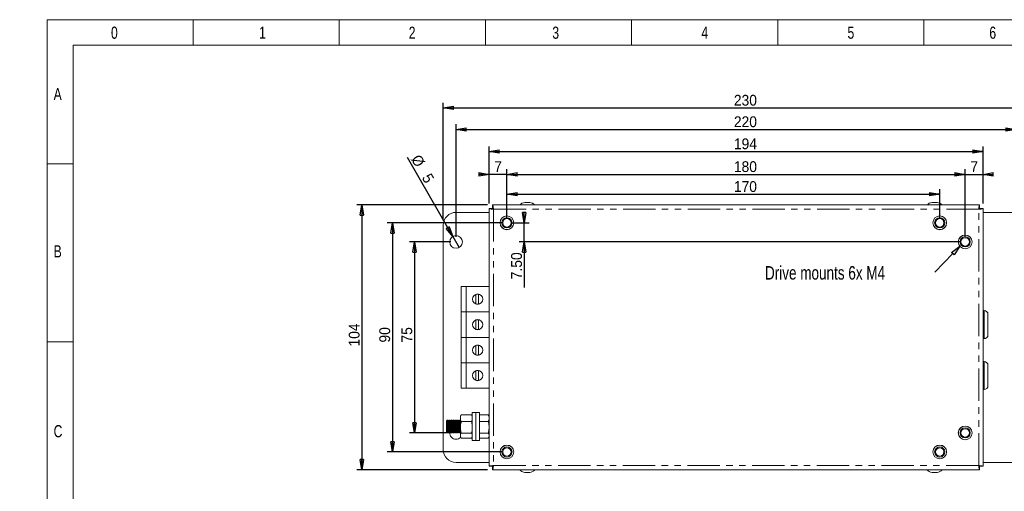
# Model space of a CAD drawing. Header units: millimetres. Extents: x 0 to 292, y 0 to 204.
# Tile 2 of 3: x 0 to 193, y 111 to 204. Entities that reach past the tile are written whole.
import ezdxf

# ---------------------------------------------------------------- set-up
doc = ezdxf.new("R2010")
doc.units = ezdxf.units.MM
doc.linetypes.add('PHANTOM', pattern=[12.7, 6.35, -1.27, 1.27, -1.27, 1.27, -1.27])
doc.layers.add('FORMAT', color=179, linetype='Continuous')
doc.layers.add('SLD-0', color=179, linetype='Continuous')
doc.styles.add('SLDTEXTSTYLE0', font='TXT', dxfattribs={"width": 0.75})
doc.styles.add('SLDTEXTSTYLE1', font='TXT', dxfattribs={"width": 0.96})
doc.dimstyles.new('SLDDIMSTYLE0', dxfattribs={"dimtxt": 2.116667, "dimasz": 3.302, "dimexe": 0, "dimexo": 0.0625, "dimgap": 0.529167, "dimtad": 1, "dimdec": 0, "dimlfac": 2, "dimrnd": 1e-09, "dimzin": 12, "dimdsep": 46, "dimtxsty": 'SLDTEXTSTYLE0', "dimblk1": 'NONE', "dimblk2": 'NONE', "dimsah": 1, "dimcen": 0.09, "dimadec": 0, "dimazin": 3, "dimtfac": 1, "dimtofl": 0, "dimtmove": 0, "dimatfit": 3, "dimldrblk": 'NONE', "dimfxl": 1, "dimfrac": 2, "dimtolj": 1, "dimtzin": 12, "dimarcsym": 0})
doc.dimstyles.new('SLDDIMSTYLE1', dxfattribs={"dimtxt": 2.116667, "dimasz": 3.302, "dimexe": 0, "dimexo": 0.0625, "dimgap": 0.529167, "dimtad": 1, "dimlfac": 2, "dimrnd": 1e-09, "dimzin": 12, "dimdsep": 46, "dimtxsty": 'SLDTEXTSTYLE0', "dimblk1": 'NONE', "dimblk2": 'NONE', "dimsah": 1, "dimcen": 0.09, "dimadec": 0, "dimazin": 3, "dimtfac": 1, "dimtofl": 0, "dimtmove": 0, "dimatfit": 3, "dimldrblk": 'NONE', "dimfxl": 1, "dimfrac": 2, "dimtolj": 1, "dimtzin": 12, "dimarcsym": 0})
doc.dimstyles.new('SLDDIMSTYLE2', dxfattribs={"dimtxt": 2.116667, "dimasz": 3.302, "dimexe": 0, "dimexo": 0.0625, "dimgap": 0.529167, "dimtad": 1, "dimdec": 0, "dimlfac": 2, "dimrnd": 1e-09, "dimzin": 12, "dimdsep": 46, "dimtxsty": 'SLDTEXTSTYLE0', "dimblk1": 'NONE', "dimblk2": 'NONE', "dimsah": 1, "dimcen": 0, "dimadec": 0, "dimazin": 3, "dimtfac": 1, "dimtmove": 0, "dimatfit": 3, "dimldrblk": 'NONE', "dimfxl": 1, "dimfrac": 2, "dimtolj": 1, "dimtzin": 12, "dimarcsym": 0})

# ---------------------------------------------------------------- blocks, each defined once
blk = doc.blocks.new('SW_NOTE_3')
at = {"layer": 'FORMAT', "insert": (-66.75, 2.41), "char_height": 5.2917, "attachment_point": 1, "style": 'SLDTEXTSTYLE0'}
blk.add_mtext('Drive mounts 6x M4', dxfattribs=at)
blk = doc.blocks.new('_D_1')
at = {"layer": 'FORMAT'}
for p, q in [((92.2, 167.8), (92.2, 178.99)), ((92.2, 177.99), (94.2, 178.33)), ((94.2, 177.66), (92.2, 177.99)), ((92.2, 177.99), (94.2, 177.99)), ((92.2, 177.99), (189.2, 177.99)), ((94.2, 177.66), (94.2, 178.33)), ((187.2, 178.33), (189.2, 177.99)), ((187.2, 178.33), (187.2, 177.66)), ((189.2, 177.99), (187.2, 177.66)), ((189.2, 177.99), (187.2, 177.99)), ((189.2, 167.8), (189.2, 178.99))]:
    blk.add_line(p, q, dxfattribs=at)
at = {"layer": 'FORMAT', "insert": (140.27, 180.56), "char_height": 2.117, "attachment_point": 1, "style": 'SLDTEXTSTYLE1'}
blk.add_mtext('194', dxfattribs=at)
blk = doc.blocks.new('_None')
blk = doc.blocks.new('_D_2')
at = {"layer": 'FORMAT'}
for p, q in [((85.7, 161.24), (85.7, 183.33)), ((85.7, 182.33), (87.7, 182.67)), ((87.7, 182), (85.7, 182.33)), ((85.7, 182.33), (87.7, 182.33)), ((85.7, 182.33), (195.7, 182.33)), ((87.7, 182), (87.7, 182.67)), ((193.7, 182.67), (195.7, 182.33)), ((193.7, 182.67), (193.7, 182)), ((195.7, 182.33), (193.7, 182)), ((195.7, 182.33), (193.7, 182.33)), ((195.7, 161.24), (195.7, 183.33))]:
    blk.add_line(p, q, dxfattribs=at)
at = {"layer": 'FORMAT', "insert": (140.27, 184.9), "char_height": 2.117, "attachment_point": 1, "style": 'SLDTEXTSTYLE1'}
blk.add_mtext('220', dxfattribs=at)
blk = doc.blocks.new('_D_3')
at = {"layer": 'FORMAT'}
for p, q in [((83.2, 164.54), (83.2, 187.55)), ((83.2, 186.55), (85.2, 186.89)), ((85.2, 186.22), (83.2, 186.55)), ((83.2, 186.55), (85.2, 186.55)), ((83.2, 186.55), (198.2, 186.55)), ((85.2, 186.22), (85.2, 186.89)), ((196.2, 186.89), (198.2, 186.55)), ((196.2, 186.89), (196.2, 186.22)), ((198.2, 186.55), (196.2, 186.22)), ((198.2, 186.55), (196.2, 186.55)), ((198.2, 159.99), (198.2, 187.55))]:
    blk.add_line(p, q, dxfattribs=at)
at = {"layer": 'FORMAT', "insert": (140.27, 189.12), "char_height": 2.117, "attachment_point": 1, "style": 'SLDTEXTSTYLE1'}
blk.add_mtext('230', dxfattribs=at)
blk = doc.blocks.new('_D_5')
at = {"layer": 'FORMAT'}
for p, q in [((95.7, 164.99), (95.7, 174.51)), ((185.7, 161.24), (185.7, 174.51)), ((95.7, 173.51), (97.7, 173.85)), ((97.7, 173.18), (95.7, 173.51)), ((95.7, 173.51), (97.7, 173.51)), ((95.7, 173.51), (185.7, 173.51)), ((97.7, 173.18), (97.7, 173.85)), ((183.7, 173.85), (185.7, 173.51)), ((183.7, 173.85), (183.7, 173.18)), ((185.7, 173.51), (183.7, 173.18)), ((185.7, 173.51), (183.7, 173.51))]:
    blk.add_line(p, q, dxfattribs=at)
at = {"layer": 'FORMAT', "insert": (140.27, 176.08), "char_height": 2.117, "attachment_point": 1, "style": 'SLDTEXTSTYLE1'}
blk.add_mtext('180', dxfattribs=at)
blk = doc.blocks.new('_D_6')
at = {"layer": 'FORMAT'}
for p, q in [((99.09, 163.99), (98.76, 165.99)), ((99.42, 165.99), (98.76, 165.99)), ((99.42, 165.99), (99.09, 163.99)), ((99.09, 163.99), (99.09, 165.99)), ((99.09, 163.99), (99.09, 165.99)), ((96.7, 163.99), (100.09, 163.99)), ((99.09, 160.24), (99.09, 163.99)), ((184.7, 160.24), (98.09, 160.24)), ((98.76, 158.24), (99.09, 160.24)), ((99.09, 160.24), (99.42, 158.24)), ((99.09, 160.24), (99.09, 158.24)), ((99.09, 160.24), (99.09, 151.32)), ((98.76, 158.24), (99.42, 158.24))]:
    blk.add_line(p, q, dxfattribs=at)
at = {"layer": 'FORMAT', "insert": (96.52, 152.91), "char_height": 2.117, "attachment_point": 1, "rotation": 90, "style": 'SLDTEXTSTYLE1'}
blk.add_mtext('7.50', dxfattribs=at)
blk = doc.blocks.new('_D_7')
at = {"layer": 'FORMAT'}
for p, q in [((92.2, 167.8), (92.2, 174.51)), ((95.7, 164.99), (95.7, 174.51)), ((90.2, 173.85), (92.2, 173.51)), ((90.2, 173.85), (90.2, 173.18)), ((92.2, 173.51), (90.2, 173.18)), ((92.2, 173.51), (90.2, 173.51)), ((92.2, 173.51), (90.2, 173.51)), ((95.7, 173.51), (92.2, 173.51)), ((95.7, 173.51), (97.7, 173.85)), ((97.7, 173.18), (95.7, 173.51)), ((95.7, 173.51), (97.7, 173.51)), ((95.7, 173.51), (97.7, 173.51)), ((97.7, 173.18), (97.7, 173.85))]:
    blk.add_line(p, q, dxfattribs=at)
at = {"layer": 'FORMAT', "insert": (93.2, 176.08), "char_height": 2.12, "attachment_point": 1, "style": 'SLDTEXTSTYLE1'}
blk.add_mtext('7', dxfattribs=at)
blk = doc.blocks.new('_D_8')
at = {"layer": 'FORMAT'}
for p, q in [((185.7, 161.24), (185.7, 174.51)), ((189.2, 167.8), (189.2, 174.51)), ((183.7, 173.85), (185.7, 173.51)), ((183.7, 173.85), (183.7, 173.18)), ((185.7, 173.51), (183.7, 173.18)), ((185.7, 173.51), (183.7, 173.51)), ((185.7, 173.51), (183.7, 173.51)), ((185.7, 173.51), (189.2, 173.51)), ((189.2, 173.51), (191.2, 173.85)), ((191.2, 173.18), (189.2, 173.51)), ((189.2, 173.51), (191.2, 173.51)), ((189.2, 173.51), (191.2, 173.51)), ((191.2, 173.18), (191.2, 173.85))]:
    blk.add_line(p, q, dxfattribs=at)
at = {"layer": 'FORMAT', "insert": (186.72, 176.08), "char_height": 2.12, "attachment_point": 1, "style": 'SLDTEXTSTYLE1'}
blk.add_mtext('7', dxfattribs=at)
blk = doc.blocks.new('_D_9')
at = {"layer": 'FORMAT'}
for p, q in [((95.7, 164.99), (95.7, 170.6)), ((180.7, 164.99), (180.7, 170.6)), ((95.7, 169.6), (97.7, 169.93)), ((97.7, 169.27), (95.7, 169.6)), ((95.7, 169.6), (97.7, 169.6)), ((95.7, 169.6), (180.7, 169.6)), ((97.7, 169.27), (97.7, 169.93)), ((178.7, 169.93), (180.7, 169.6)), ((178.7, 169.93), (178.7, 169.27)), ((180.7, 169.6), (178.7, 169.27)), ((180.7, 169.6), (178.7, 169.6))]:
    blk.add_line(p, q, dxfattribs=at)
at = {"layer": 'FORMAT', "insert": (140.27, 172.17), "char_height": 2.117, "attachment_point": 1, "style": 'SLDTEXTSTYLE1'}
blk.add_mtext('170', dxfattribs=at)
blk = doc.blocks.new('_D_10')
at = {"layer": 'FORMAT'}
for p, q in [((94.7, 163.99), (72.2, 163.99)), ((72.87, 161.99), (73.2, 163.99)), ((73.2, 163.99), (73.53, 161.99)), ((73.2, 163.99), (73.2, 161.99)), ((73.2, 163.99), (73.2, 118.99)), ((72.87, 161.99), (73.53, 161.99)), ((73.2, 118.99), (72.87, 120.99)), ((73.53, 120.99), (72.87, 120.99)), ((73.53, 120.99), (73.2, 118.99)), ((73.2, 118.99), (73.2, 120.99)), ((94.7, 118.99), (72.2, 118.99))]:
    blk.add_line(p, q, dxfattribs=at)
at = {"layer": 'FORMAT', "insert": (70.63, 140.48), "char_height": 2.117, "attachment_point": 1, "rotation": 90, "style": 'SLDTEXTSTYLE1'}
blk.add_mtext('90', dxfattribs=at)
blk = doc.blocks.new('_D_11')
at = {"layer": 'FORMAT'}
for p, q in [((84.7, 160.24), (76.55, 160.24)), ((77.22, 158.24), (77.55, 160.24)), ((77.55, 160.24), (77.89, 158.24)), ((77.55, 160.24), (77.55, 158.24)), ((77.55, 160.24), (77.55, 122.74)), ((77.22, 158.24), (77.89, 158.24)), ((77.55, 122.74), (77.22, 124.74)), ((77.89, 124.74), (77.22, 124.74)), ((77.89, 124.74), (77.55, 122.74)), ((77.55, 122.74), (77.55, 124.74)), ((84.7, 122.74), (76.55, 122.74))]:
    blk.add_line(p, q, dxfattribs=at)
at = {"layer": 'FORMAT', "insert": (74.98, 140.48), "char_height": 2.117, "attachment_point": 1, "rotation": 90, "style": 'SLDTEXTSTYLE1'}
blk.add_mtext('75', dxfattribs=at)
blk = doc.blocks.new('_D_12')
at = {"layer": 'FORMAT'}
for p, q in [((91.89, 167.49), (66.2, 167.49)), ((66.87, 165.49), (67.2, 167.49)), ((67.2, 167.49), (67.53, 165.49)), ((67.2, 167.49), (67.2, 165.49)), ((67.2, 167.49), (67.2, 115.49)), ((66.87, 165.49), (67.53, 165.49)), ((67.2, 115.49), (66.87, 117.49)), ((67.53, 117.49), (66.87, 117.49)), ((67.53, 117.49), (67.2, 115.49)), ((67.2, 115.49), (67.2, 117.49)), ((91.89, 115.49), (66.2, 115.49))]:
    blk.add_line(p, q, dxfattribs=at)
at = {"layer": 'FORMAT', "insert": (64.63, 139.7), "char_height": 2.117, "attachment_point": 1, "rotation": 90, "style": 'SLDTEXTSTYLE1'}
blk.add_mtext('104', dxfattribs=at)
blk = doc.blocks.new('_D_13')
at = {"layer": 'FORMAT'}
for p, q in [((85.08, 161.32), (76.15, 176.79)), ((84.36, 163.22), (83.79, 162.89)), ((85.08, 161.32), (83.79, 162.89)), ((85.08, 161.32), (84.08, 163.06)), ((84.36, 163.22), (85.08, 161.32)), ((85.08, 161.32), (86.33, 159.16))]:
    blk.add_line(p, q, dxfattribs=at)
at = {"layer": 'FORMAT', "attachment_point": 1, "rotation": 300, "style": 'SLDTEXTSTYLE1'}
for s, insert, char_height in [('%%c', (78.63, 177.61), 2.117), ('5', (80.76, 173.93), 2.12)]:
    blk.add_mtext(s, dxfattribs=dict(at, insert=insert, char_height=char_height))

msp = doc.modelspace()

# ---------------------------------------------------------------- hatches: boundary and pattern name
at = {"layer": 'FORMAT'}
h = msp.add_hatch(dxfattribs=at)
h.set_pattern_fill('ANSI31', color=256, scale=0.5, style=0)
h.paths.add_polyline_path([(183.5124, 157.7125), (183.0316, 158.1744), (184.6577, 159.3857)], flags=0)

# ---------------------------------------------------------------- linework, layer by layer
at = {"color": 8, "linetype": 'Continuous', "lineweight": 18}
for p, q in [((5.4194, 5.3041), (5.4194, 203.8748)), ((5.4194, 203.8748), (292.3637, 203.8748)), ((34.0637, 203.8748), (34.0637, 198.8748)), ((62.7637, 203.8748), (62.7637, 198.8748)), ((91.4637, 203.8748), (91.4637, 198.8748)), ((120.1637, 203.8748), (120.1637, 198.8748)), ((148.8915, 203.8748), (148.8915, 198.8748)), ((177.5637, 203.8748), (177.5637, 198.8748)), ((10.4861, 10.3041), (10.4861, 198.8748)), ((10.4861, 198.8748), (287.2969, 198.8748)), ((5.4194, 175.5943), (10.4861, 175.5943)), ((5.4194, 140.5943), (10.4861, 140.5943))]:
    msp.add_line(p, q, dxfattribs=at)
at = {"layer": 'FORMAT'}
for p, q in [((183.0316, 158.1744), (184.6577, 159.3857)), ((184.6577, 159.3857), (183.5124, 157.7125)), ((183.272, 157.9434), (179.7547, 154.2825)), ((183.5124, 157.7125), (183.0316, 158.1744))]:
    msp.add_line(p, q, dxfattribs=at)
at = {"layer": 'SLD-0', "color": 179, "linetype": 'Continuous', "lineweight": 18}
for p, q in [((92.2009, 166.8041), (92.2009, 116.1809)), ((92.2009, 166.8041), (92.8009, 166.8041)), ((92.8893, 167.4925), (92.8893, 166.8925)), ((188.5125, 167.4925), (92.8893, 167.4925)), ((100.2009, 167.9925), (99.2009, 167.9925)), ((180.2009, 167.9925), (179.2009, 167.9925)), ((188.5125, 167.4925), (188.5125, 166.8925)), ((189.2009, 166.8041), (188.6009, 166.8041)), ((189.2009, 116.1809), (189.2009, 166.8041)), ((92.2009, 166.0425), (85.7009, 166.0425)), ((195.7009, 166.0425), (189.2009, 166.0425)), ((83.2009, 163.5425), (83.2009, 119.4425)), ((86.7, 146.4924), (86.7, 151.4924)), ((87.7002, 151.4924), (86.7, 151.4924)), ((87.7002, 146.4924), (87.7002, 151.4924)), ((92.2009, 151.4924), (87.7002, 151.4924)), ((89.5855, 149.9234), (89.5855, 148.0615)), ((90.0855, 149.9626), (89.708, 149.9626)), ((90.0855, 148.0126), (90.0855, 149.9626)), ((89.7509, 148.0126), (90.0855, 148.0126)), ((87.7002, 146.4924), (86.7, 146.4924)), ((86.7, 141.4924), (86.7, 146.4924)), ((92.2009, 146.4924), (87.7002, 146.4924)), ((87.7002, 141.4924), (87.7002, 146.4924)), ((189.4259, 146.7425), (189.2009, 146.7425)), ((190.1759, 145.9925), (190.1759, 141.9925)), ((89.5855, 144.9234), (89.5855, 143.0615)), ((90.0855, 144.9626), (89.708, 144.9626)), ((90.0855, 143.0126), (90.0855, 144.9626)), ((86.7, 136.4924), (86.7, 141.4924)), ((87.7002, 141.4924), (86.7, 141.4924)), ((87.7002, 136.4924), (87.7002, 141.4924)), ((92.2009, 141.4924), (87.7002, 141.4924)), ((89.7509, 143.0126), (90.0855, 143.0126)), ((189.2009, 141.2425), (189.4259, 141.2425)), ((89.5855, 139.9234), (89.5855, 138.0615)), ((90.0855, 139.9626), (89.708, 139.9626)), ((90.0855, 138.0126), (90.0855, 139.9626)), ((89.7509, 138.0126), (90.0855, 138.0126)), ((87.7002, 136.4924), (86.7, 136.4924)), ((86.7, 131.4924), (86.7, 136.4924)), ((92.2009, 136.4924), (87.7002, 136.4924)), ((87.7002, 131.4924), (87.7002, 136.4924)), ((189.4259, 136.7425), (189.2009, 136.7425)), ((190.1759, 135.9925), (190.1759, 131.9925)), ((89.5855, 134.9234), (89.5855, 133.0615)), ((90.0855, 134.9626), (89.708, 134.9626)), ((90.0855, 133.0126), (90.0855, 134.9626)), ((89.7509, 133.0126), (90.0855, 133.0126)), ((87.7002, 131.4924), (86.7, 131.4924)), ((92.2009, 131.4924), (87.7002, 131.4924)), ((189.2009, 131.2425), (189.4259, 131.2425)), ((86.673, 126.2039), (86.5509, 125.9925)), ((86.5509, 125.6323), (86.5509, 125.9925)), ((86.6787, 126.2006), (86.7295, 126.2933)), ((88.7223, 126.2933), (86.7295, 126.2933)), ((88.7732, 126.2006), (88.7223, 126.2933)), ((88.9009, 125.9925), (88.7788, 126.2039)), ((89.6009, 126.7425), (88.9009, 126.7425)), ((88.9009, 121.2425), (88.9009, 126.7425)), ((90.3009, 126.7425), (89.6009, 126.7425)), ((89.6009, 121.2425), (89.6009, 126.7425)), ((90.3009, 121.2425), (90.3009, 126.7425)), ((90.3009, 126.2933), (92.0223, 126.2933)), ((92.0732, 126.2006), (92.0223, 126.2933)), ((92.2009, 125.9925), (92.0788, 126.2039)), ((83.9567, 125.2425), (83.8009, 125.02)), ((83.8009, 125.02), (83.8009, 122.965)), ((84.0264, 125.2425), (83.9567, 125.2425)), ((83.9567, 125.2425), (83.9567, 122.7425)), ((84.1822, 125.02), (84.0264, 125.2425)), ((84.0264, 125.2425), (84.0264, 122.7425)), ((84.338, 125.2425), (84.1822, 125.02)), ((84.1822, 125.02), (84.1822, 122.965)), ((84.4076, 125.2425), (84.338, 125.2425)), ((84.338, 125.2425), (84.338, 122.7425)), ((84.5634, 125.02), (84.4076, 125.2425)), ((84.4076, 125.2425), (84.4076, 122.7425)), ((84.7192, 125.2425), (84.5634, 125.02)), ((84.5634, 125.02), (84.5634, 122.965)), ((84.7889, 125.2425), (84.7192, 125.2425)), ((84.7192, 125.2425), (84.7192, 122.7425)), ((84.9447, 125.02), (84.7889, 125.2425)), ((84.7889, 125.2425), (84.7889, 122.7425)), ((85.1005, 125.2425), (84.9447, 125.02)), ((84.9447, 125.02), (84.9447, 122.965)), ((85.1701, 125.2425), (85.1005, 125.2425)), ((85.1005, 125.2425), (85.1005, 122.7425)), ((85.3259, 125.02), (85.1701, 125.2425)), ((85.1701, 125.2425), (85.1701, 122.7425)), ((85.4817, 125.2425), (85.3259, 125.02)), ((85.3259, 125.02), (85.3259, 122.965)), ((85.5514, 125.2425), (85.4817, 125.2425)), ((85.4817, 125.2425), (85.4817, 122.7425)), ((85.7072, 125.02), (85.5514, 125.2425)), ((85.5514, 125.2425), (85.5514, 122.7425)), ((85.863, 125.2425), (85.7072, 125.02)), ((85.7072, 125.02), (85.7072, 122.965)), ((85.9326, 125.2425), (85.863, 125.2425)), ((85.863, 125.2425), (85.863, 122.7425)), ((86.0884, 125.02), (85.9326, 125.2425)), ((85.9326, 125.2425), (85.9326, 122.7425)), ((86.2442, 125.2425), (86.0884, 125.02)), ((86.0884, 125.02), (86.0884, 122.965)), ((86.3139, 125.2425), (86.2442, 125.2425)), ((86.2442, 125.2425), (86.2442, 122.7425)), ((86.4697, 125.02), (86.3139, 125.2425)), ((86.3139, 125.2425), (86.3139, 122.7425)), ((86.5509, 125.136), (86.4697, 125.02)), ((86.4697, 125.02), (86.4697, 122.965)), ((86.5509, 123.8208), (86.5509, 125.6323)), ((86.5509, 122.181), (86.5509, 123.8208)), ((88.7223, 124.9712), (86.7295, 124.9712)), ((90.3009, 124.9712), (92.0223, 124.9712)), ((83.8009, 122.965), (83.9567, 122.7425)), ((83.9567, 122.7425), (84.0264, 122.7425)), ((84.0264, 122.7425), (84.1822, 122.965)), ((84.1822, 122.965), (84.338, 122.7425)), ((84.338, 122.7425), (84.4076, 122.7425)), ((84.4076, 122.7425), (84.5634, 122.965)), ((84.5634, 122.965), (84.7192, 122.7425)), ((84.7192, 122.7425), (84.7889, 122.7425)), ((84.7889, 122.7425), (84.9447, 122.965)), ((84.9447, 122.965), (85.1005, 122.7425)), ((85.1005, 122.7425), (85.1701, 122.7425)), ((85.1701, 122.7425), (85.3259, 122.965)), ((85.3259, 122.965), (85.4817, 122.7425)), ((85.4817, 122.7425), (85.5514, 122.7425)), ((85.5514, 122.7425), (85.7072, 122.965)), ((85.7072, 122.965), (85.863, 122.7425)), ((85.863, 122.7425), (85.9326, 122.7425)), ((85.9326, 122.7425), (86.0884, 122.965)), ((86.0884, 122.965), (86.2442, 122.7425)), ((86.2442, 122.7425), (86.3139, 122.7425)), ((86.3139, 122.7425), (86.4697, 122.965)), ((86.4697, 122.965), (86.5509, 122.8489)), ((86.5509, 121.9925), (86.5509, 122.181)), ((86.5509, 121.9925), (86.673, 121.781)), ((88.7223, 122.6703), (86.7295, 122.6703)), ((88.7788, 121.781), (88.9009, 121.9925)), ((90.3009, 122.6703), (92.0223, 122.6703)), ((92.0788, 121.781), (92.2009, 121.9925)), ((88.7223, 121.6916), (86.7295, 121.6916)), ((88.9009, 121.2425), (89.6009, 121.2425)), ((89.6009, 121.2425), (90.3009, 121.2425)), ((90.3009, 121.6916), (92.0223, 121.6916)), ((85.7009, 116.9425), (92.2009, 116.9425)), ((92.2009, 116.1809), (92.8009, 116.1809)), ((92.8893, 115.4925), (92.8893, 116.0925)), ((188.5125, 115.4925), (188.5125, 116.0925)), ((189.2009, 116.1809), (188.6009, 116.1809)), ((189.2009, 116.9425), (195.7009, 116.9425)), ((188.5125, 115.4925), (92.8893, 115.4925)), ((99.2009, 114.9925), (99.7009, 114.9925)), ((99.7009, 114.9925), (100.2009, 114.9925)), ((179.2009, 114.9925), (179.7009, 114.9925)), ((179.7009, 114.9925), (180.2009, 114.9925))]:
    msp.add_line(p, q, dxfattribs=at)
at = {"layer": 'SLD-0', "color": 8, "linetype": 'PHANTOM', "lineweight": 18}
for p, q in [((188.3509, 166.6425), (93.0509, 166.6425)), ((93.0509, 166.6425), (93.0509, 116.3425)), ((188.3509, 116.3425), (188.3509, 166.6425)), ((189.4259, 141.2425), (189.4259, 146.7425)), ((189.4259, 131.2425), (189.4259, 136.7425)), ((93.0509, 116.3425), (188.3509, 116.3425))]:
    msp.add_line(p, q, dxfattribs=at)
at = {"layer": 'SLD-0', "color": 179, "linetype": 'Continuous', "lineweight": 18}
for centre, radius in [((95.7009, 163.9925), 1.35), ((95.7009, 163.9925), 1.345), ((95.7009, 163.9925), 1), ((95.7009, 163.9925), 0.825), ((180.7009, 163.9925), 1.35), ((180.7009, 163.9925), 1.345), ((180.7009, 163.9925), 1), ((180.7009, 163.9925), 0.825), ((85.7009, 160.2425), 1.25), ((185.7009, 160.2425), 1.35), ((185.7009, 160.2425), 1.345), ((185.7009, 160.2425), 1), ((185.7009, 160.2425), 0.825), ((89.9506, 148.9924), 1), ((89.9506, 143.9924), 1), ((89.9506, 138.9924), 1), ((89.9506, 133.9924), 1), ((185.7009, 122.7425), 1.35), ((185.7009, 122.7425), 1.345), ((185.7009, 122.7425), 1), ((185.7009, 122.7425), 0.825), ((95.7009, 118.9925), 1.35), ((95.7009, 118.9925), 1.345), ((95.7009, 118.9925), 1), ((180.7009, 118.9925), 1.35), ((180.7009, 118.9925), 1.345), ((180.7009, 118.9925), 1), ((95.7009, 118.9925), 0.825), ((180.7009, 118.9925), 0.825)]:
    msp.add_circle(centre, radius, dxfattribs=at)
for centre, radius, start, end in [((99.3785, 166.3873), 1.615, 96.313282, 136.816821), ((100.0233, 166.3873), 1.615, 43.183179, 83.686718), ((179.3785, 166.3873), 1.615, 96.313282, 136.816821), ((180.0233, 166.3873), 1.615, 43.183179, 83.686718), ((85.7009, 163.5425), 2.5, 90, 180), ((189.4259, 145.9925), 0.75, 0, 90), ((189.4259, 141.9925), 0.75, 270, 0), ((189.4259, 135.9925), 0.75, 0, 90), ((189.4259, 131.9925), 0.75, 270, 0), ((85.7009, 122.7425), 1.25, 177.056517, 270), ((85.7009, 122.7425), 1.25, 270, 314.43998), ((85.7009, 119.4425), 2.5, 180, 270), ((99.3785, 116.5976), 1.615, 223.183179, 263.686718), ((100.0233, 116.5976), 1.615, 276.313282, 316.816821), ((179.3785, 116.5976), 1.615, 223.183179, 263.686718), ((180.0233, 116.5976), 1.615, 276.313282, 316.816821)]:
    msp.add_arc(centre, radius, start, end, dxfattribs=at)
for points in [[(92.2009, 166.8041), (92.2137, 166.7906), (92.2392, 166.7637), (92.4358, 166.7233), (92.7168, 166.6829), (92.9395, 166.6559), (93.0509, 166.6425)], [(92.8009, 166.8041), (92.8047, 166.7906), (92.8122, 166.7637), (92.87, 166.7233), (92.9526, 166.6829), (93.0182, 166.6559), (93.0509, 166.6425)], [(93.0509, 166.6425), (93.0374, 166.7538), (93.0105, 166.9766), (92.9701, 167.2576), (92.9297, 167.4541), (92.9028, 167.4797), (92.8893, 167.4925)], [(93.0509, 166.6425), (93.0374, 166.6752), (93.0105, 166.7407), (92.9701, 166.8234), (92.9297, 166.8812), (92.9028, 166.8887), (92.8893, 166.8925)], [(188.5125, 167.4925), (188.4991, 167.4797), (188.4721, 167.4541), (188.4317, 167.2576), (188.3913, 166.9766), (188.3644, 166.7538), (188.3509, 166.6425)], [(188.5125, 166.8925), (188.4991, 166.8887), (188.4721, 166.8812), (188.4317, 166.8234), (188.3913, 166.7407), (188.3644, 166.6752), (188.3509, 166.6425)], [(188.3509, 166.6425), (188.4623, 166.6559), (188.6851, 166.6829), (188.966, 166.7233), (189.1626, 166.7637), (189.1881, 166.7906), (189.2009, 166.8041)], [(188.3509, 166.6425), (188.3837, 166.6559), (188.4492, 166.6829), (188.5318, 166.7233), (188.5896, 166.7637), (188.5972, 166.7906), (188.6009, 166.8041)], [(93.0509, 116.3425), (92.9395, 116.329), (92.7168, 116.3021), (92.4358, 116.2617), (92.2392, 116.2213), (92.2137, 116.1943), (92.2009, 116.1809)], [(93.0509, 116.3425), (93.0182, 116.329), (92.9526, 116.3021), (92.87, 116.2617), (92.8122, 116.2213), (92.8047, 116.1943), (92.8009, 116.1809)], [(92.8893, 115.4925), (92.9028, 115.5052), (92.9297, 115.5308), (92.9701, 115.7274), (93.0105, 116.0083), (93.0374, 116.2311), (93.0509, 116.3425)], [(92.8893, 116.0925), (92.9028, 116.0962), (92.9297, 116.1037), (92.9701, 116.1616), (93.0105, 116.2442), (93.0374, 116.3097), (93.0509, 116.3425)], [(189.2009, 116.1809), (189.1881, 116.1943), (189.1626, 116.2213), (188.966, 116.2617), (188.6851, 116.3021), (188.4623, 116.329), (188.3509, 116.3425)], [(188.3509, 116.3425), (188.3644, 116.2311), (188.3913, 116.0083), (188.4317, 115.7274), (188.4721, 115.5308), (188.4991, 115.5052), (188.5125, 115.4925)], [(188.3509, 116.3425), (188.3644, 116.3097), (188.3913, 116.2442), (188.4317, 116.1616), (188.4721, 116.1037), (188.4991, 116.0962), (188.5125, 116.0925)], [(188.6009, 116.1809), (188.5972, 116.1943), (188.5896, 116.2213), (188.5318, 116.2617), (188.4492, 116.3021), (188.3837, 116.329), (188.3509, 116.3425)]]:
    msp.add_open_spline(points, degree=3, dxfattribs=at)
for points, knots in [([(86.7295, 126.2933), (86.6796, 126.186), (86.5788, 125.9693), (86.5603, 125.7453), (86.5509, 125.6323)], [0, 0, 0, 0, 0.49545796, 1, 1, 1, 1]), ([(88.7223, 126.2933), (88.7722, 126.186), (88.873, 125.9693), (88.8915, 125.7453), (88.9009, 125.6323)], [0, 0, 0, 0, 0.49545796, 1, 1, 1, 1]), ([(92.0223, 126.2933), (92.0722, 126.186), (92.173, 125.9693), (92.1915, 125.7453), (92.2009, 125.6323)], [0, 0, 0, 0, 0.49545796, 1, 1, 1, 1]), ([(86.5509, 125.6323), (86.5511, 125.6166), (86.5527, 125.498), (86.5917, 125.2742), (86.6833, 125.0728), (86.7295, 124.9712)], [0, 0, 0, 0, 0.07004739, 0.53076243, 1, 1, 1, 1]), ([(86.5509, 123.8208), (86.5536, 123.9254), (86.5634, 124.3148), (86.6594, 124.6939), (86.7295, 124.9712)], [0, 0, 0, 0, 0.26863361, 1, 1, 1, 1]), ([(86.7295, 122.6703), (86.7026, 122.7669), (86.5979, 123.1419), (86.5709, 123.5315), (86.5509, 123.8208)], [0, 0, 0, 0, 0.25755135, 1, 1, 1, 1]), ([(88.9009, 125.6323), (88.9007, 125.6166), (88.8991, 125.498), (88.8601, 125.2742), (88.7685, 125.0728), (88.7223, 124.9712)], [0, 0, 0, 0, 0.07004739, 0.53076243, 1, 1, 1, 1]), ([(88.9009, 123.8208), (88.8983, 123.9254), (88.8884, 124.3148), (88.7924, 124.6939), (88.7223, 124.9712)], [0, 0, 0, 0, 0.26863361, 1, 1, 1, 1]), ([(88.7223, 122.6703), (88.7492, 122.7669), (88.8539, 123.1419), (88.8809, 123.5315), (88.9009, 123.8208)], [0, 0, 0, 0, 0.257551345, 1, 1, 1, 1]), ([(92.2009, 125.6323), (92.2007, 125.6166), (92.1991, 125.498), (92.1601, 125.2742), (92.0685, 125.0728), (92.0223, 124.9712)], [0, 0, 0, 0, 0.07004739, 0.53076243, 1, 1, 1, 1]), ([(92.0223, 124.9712), (92.0924, 124.6939), (92.1884, 124.3148), (92.1983, 123.9254), (92.2009, 123.8208)], [0, 0, 0, 0, 0.73136936, 1, 1, 1, 1]), ([(92.2009, 123.8208), (92.1809, 123.5315), (92.1539, 123.1419), (92.0492, 122.7669), (92.0223, 122.6703)], [0, 0, 0, 0, 0.74245238, 1, 1, 1, 1]), ([(86.7295, 122.6703), (86.6796, 122.5909), (86.5788, 122.4304), (86.5603, 122.2646), (86.5509, 122.181)], [0, 0, 0, 0, 0.49545796, 1, 1, 1, 1]), ([(86.5509, 122.181), (86.5511, 122.1694), (86.5527, 122.0815), (86.5917, 121.9159), (86.6833, 121.7668), (86.7295, 121.6916)], [0, 0, 0, 0, 0.07004739, 0.53076243, 1, 1, 1, 1]), ([(88.7223, 122.6703), (88.7722, 122.5909), (88.873, 122.4304), (88.8915, 122.2646), (88.9009, 122.181)], [0, 0, 0, 0, 0.49545796, 1, 1, 1, 1]), ([(88.9009, 122.181), (88.9007, 122.1694), (88.8991, 122.0815), (88.8601, 121.9159), (88.7685, 121.7668), (88.7223, 121.6916)], [0, 0, 0, 0, 0.07004739, 0.53076243, 1, 1, 1, 1]), ([(92.0223, 122.6703), (92.0722, 122.5909), (92.173, 122.4304), (92.1915, 122.2646), (92.2009, 122.181)], [0, 0, 0, 0, 0.49545796, 1, 1, 1, 1]), ([(92.2009, 122.181), (92.2007, 122.1694), (92.1991, 122.0815), (92.1601, 121.9159), (92.0685, 121.7668), (92.0223, 121.6916)], [0, 0, 0, 0, 0.0700474, 0.53076243, 1, 1, 1, 1])]:
    msp.add_open_spline(points, degree=3, knots=knots, dxfattribs=at)

# ---------------------------------------------------------------- block references
at = {"color": 7, "linetype": 'Continuous', "xscale": 0.5, "yscale": 0.5, "zscale": 0.5}
msp.add_blockref('SW_NOTE_3', (179.7547, 154.2825), dxfattribs=at)

# ---------------------------------------------------------------- texts
at = {"color": 8, "linetype": 'Continuous', "lineweight": 0, "char_height": 2.3813, "attachment_point": 1, "style": 'SLDTEXTSTYLE0'}
for s, insert in [('0', (17.9331, 202.5124)), ('1', (47.0099, 202.5124)), ('2', (76.4063, 202.5124)), ('3', (104.6126, 202.5124)), ('4', (133.8741, 202.5124)), ('5', (162.581, 202.5124)), ('6', (190.4477, 202.5124)), ('A', (6.6655, 190.4563)), ('B', (6.6655, 159.5766)), ('C', (6.6655, 124.2638))]:
    msp.add_mtext(s, dxfattribs=dict(at, insert=insert))

# ---------------------------------------------------------------- dimensions: what is measured, and where the dimension line sits
at = {"layer": 'FORMAT'}
for base, p1, p2, picture, middle in [((83.2009, 186.5521), (198.2009, 158.9925), (83.2009, 163.5425), '_D_3', (142.6118, 186.5521)), ((85.7009, 182.332), (195.7009, 160.2425), (85.7009, 160.2425), '_D_2', (142.6118, 182.332)), ((92.2009, 177.9925), (189.2009, 166.8041), (92.2009, 166.8041), '_D_1', (142.6118, 177.9925)), ((95.7009, 173.5127), (92.2009, 166.8041), (95.7009, 163.9925), '_D_7', (93.9844, 173.5127)), ((95.7009, 173.5127), (185.7009, 160.2425), (95.7009, 163.9925), '_D_5', (142.6118, 173.5127)), ((185.7009, 173.5127), (189.2009, 166.8041), (185.7009, 160.2425), '_D_8', (187.506, 173.5127)), ((95.7009, 169.6012), (180.7009, 163.9925), (95.7009, 163.9925), '_D_9', (142.6118, 169.6012))]:
    dim = msp.add_linear_dim(base=base, p1=p1, p2=p2, dimstyle='SLDDIMSTYLE0', dxfattribs=at)
    dim.commit()
    dim.dimension.update_dxf_attribs({"geometry": picture, "text_midpoint": middle, "dimtype": 160})
dim = msp.add_diameter_dim_2p(p1=(0.5895, 1.1023), p2=(0, 0), dimstyle='SLDDIMSTYLE2', dxfattribs=at)
dim.commit()
dim.dimension.update_dxf_attribs({"geometry": '_D_13', "text_midpoint": (78.0866, 173.4308), "dimtype": 163})
for base, p1, p2, dimstyle, picture, middle in [((67.2009, 167.4925), (92.8893, 115.4925), (92.8893, 167.4925), 'SLDDIMSTYLE0', '_D_12', (67.2009, 142.0418)), ((99.0908, 160.2425), (95.7009, 163.9925), (185.7009, 160.2425), 'SLDDIMSTYLE1', '_D_6', (99.0908, 155.642)), ((73.2009, 163.9925), (95.7009, 118.9925), (95.7009, 163.9925), 'SLDDIMSTYLE0', '_D_10', (73.2009, 142.0418)), ((77.5542, 160.2425), (85.7009, 122.7425), (85.7009, 160.2425), 'SLDDIMSTYLE0', '_D_11', (77.5542, 142.0418))]:
    dim = msp.add_linear_dim(base=base, p1=p1, p2=p2, angle=90, dimstyle=dimstyle, dxfattribs=at)
    dim.commit()
    dim.dimension.update_dxf_attribs({"geometry": picture, "text_midpoint": middle, "dimtype": 160})

doc.saveas('drawing.dxf')
